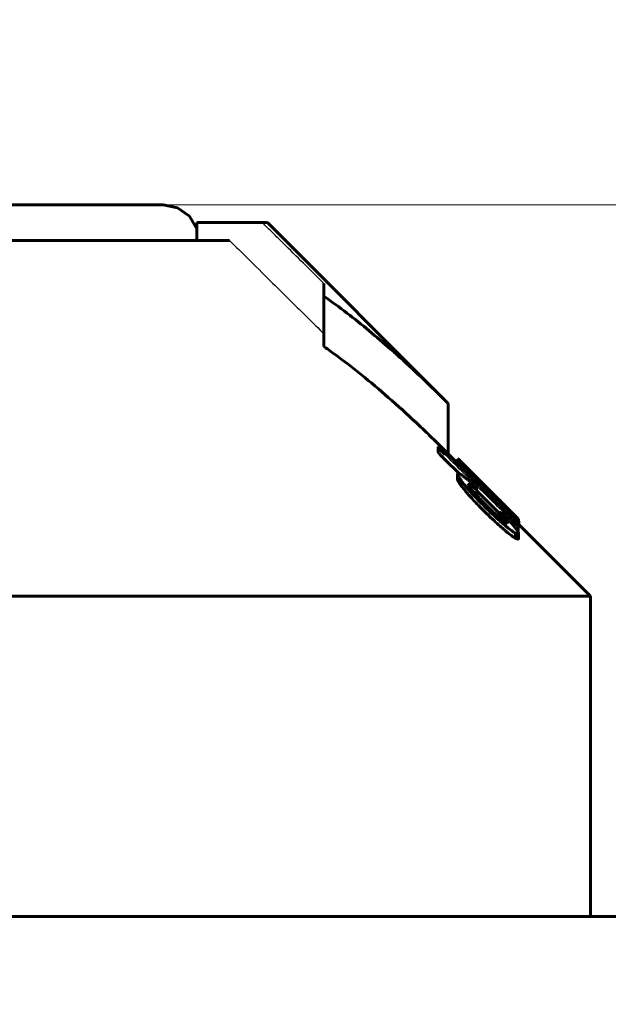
# Model space of a CAD drawing. Header units: millimetres. Extents: x 0 to 594, y 0 to 420.
# Tile 21 of 24: x 479 to 495, y 247 to 275. Entities that reach past the tile are written whole.
import ezdxf

# ---------------------------------------------------------------- set-up
doc = ezdxf.new("R2010")
doc.units = ezdxf.units.MM
for name, pattern in [('K5LT-1', [0]), ('K5LT_BASIC', [0]), ('K5LT_THIN', [0])]:
    doc.linetypes.add(name, pattern=pattern)
doc.layers.add('Системный слой', color=7, linetype='Continuous')
doc.layers.add('Системный слой (1)', color=7, linetype='Continuous', true_color=0x6c6c6c)
doc.styles.add('KDIMTEXTSTYLE', font='txt', dxfattribs={"width": 0.96, "oblique": 15, "height": 5})
doc.styles.add('KTEXTSTYLE', font='txt', dxfattribs={"width": 0.96, "height": 5})
doc.dimstyles.new('KDIMSTYLE (1.00)', dxfattribs={"dimtxt": 5, "dimasz": 1, "dimexe": 2, "dimexo": 0, "dimgap": 1, "dimtad": 1, "dimtxsty": 'KDIMTEXTSTYLE', "dimsah": 1, "dimcen": 0, "dimdle": 1, "dimadec": 0, "dimazin": 0, "dimtfac": 0.667, "dimtmove": 0, "dimatfit": 3, "dimfxl": 1, "dimtvp": 1, "dimtolj": 1, "dimtzin": 0, "dimarcsym": 0})

# ---------------------------------------------------------------- blocks, each defined once
blk = doc.blocks.new('U58')
at = {"layer": 'Системный слой (1)', "color": 150, "linetype": 'K5LT_BASIC', "lineweight": 60, "true_color": 0x0080ff}
for p, q in [((492.576, 260.48), (492.589, 260.472)), ((492.589, 260.472), (492.598, 260.467)), ((492.598, 260.467), (492.605, 260.465))]:
    blk.add_line(p, q, dxfattribs=at)
blk = doc.blocks.new('U67')
at = {"layer": 'Системный слой (1)', "color": 150, "linetype": 'K5LT_BASIC', "lineweight": 60, "true_color": 0x0080ff}
for p, q in [((490.928, 262.482), (490.958, 262.452)), ((490.958, 262.452), (491.034, 262.376))]:
    blk.add_line(p, q, dxfattribs=at)
blk = doc.blocks.new('U69')
at = {"layer": 'Системный слой (1)', "color": 150, "linetype": 'K5LT_BASIC', "lineweight": 60, "true_color": 0x0080ff}
for p, q in [((482.627, 269.626), (483.027, 269.543)), ((483.027, 269.543), (483.361, 269.306)), ((483.361, 269.306), (483.573, 268.956))]:
    blk.add_line(p, q, dxfattribs=at)
blk = doc.blocks.new('U70')
at = {"layer": 'Системный слой (1)', "color": 150, "linetype": 'K5LT_BASIC', "lineweight": 60, "true_color": 0x0080ff}
for p, q in [((492.605, 260.593), (492.617, 260.586)), ((492.617, 260.586), (492.624, 260.583)), ((492.624, 260.583), (492.626, 260.586))]:
    blk.add_line(p, q, dxfattribs=at)
blk = doc.blocks.new('U72')
at = {"layer": 'Системный слой (1)', "color": 150, "linetype": 'K5LT_BASIC', "lineweight": 60, "true_color": 0x0080ff}
for p, q in [((490.892, 262.377), (490.642, 262.626)), ((494.642, 258.626), (492.626, 260.643))]:
    blk.add_line(p, q, dxfattribs=at)
blk = doc.blocks.new('U77')
at = {"layer": 'Системный слой (1)', "color": 150, "linetype": 'K5LT_BASIC', "lineweight": 60, "true_color": 0x0080ff}
for p, q in [((491.392, 261.516), (491.412, 261.501)), ((491.412, 261.501), (491.43, 261.49)), ((491.43, 261.49), (491.441, 261.487))]:
    blk.add_line(p, q, dxfattribs=at)
blk = doc.blocks.new('U79')
at = {"layer": 'Системный слой (1)', "color": 150, "linetype": 'K5LT_BASIC', "lineweight": 60, "true_color": 0x0080ff}
for p, q in [((492.401, 261.007), (492.464, 260.946)), ((492.464, 260.946), (492.521, 260.889)), ((492.521, 260.889), (492.57, 260.841)), ((492.57, 260.841), (492.596, 260.814)), ((492.596, 260.814), (492.613, 260.796)), ((492.613, 260.796), (492.62, 260.789))]:
    blk.add_line(p, q, dxfattribs=at)
blk = doc.blocks.new('U80')
at = {"layer": 'Системный слой (1)', "color": 150, "linetype": 'K5LT_BASIC', "lineweight": 60, "true_color": 0x0080ff}
for p, q in [((490.548, 262.468), (490.95, 262.072)), ((491.441, 261.588), (492.104, 260.934))]:
    blk.add_line(p, q, dxfattribs=at)
blk = doc.blocks.new('U81')
at = {"layer": 'Системный слой (1)', "color": 150, "linetype": 'K5LT_BASIC', "lineweight": 60, "true_color": 0x0080ff}
for p, q in [((491.83, 261.58), (490.958, 262.452)), ((492.57, 260.841), (492.217, 261.193))]:
    blk.add_line(p, q, dxfattribs=at)
blk = doc.blocks.new('U82')
at = {"layer": 'Системный слой (1)', "color": 150, "linetype": 'K5LT_BASIC', "lineweight": 60, "true_color": 0x0080ff}
for p, q in [((491.887, 261.523), (491.921, 261.487)), ((491.921, 261.487), (491.976, 261.429)), ((491.976, 261.429), (492.071, 261.332))]:
    blk.add_line(p, q, dxfattribs=at)
blk = doc.blocks.new('U86')
at = {"layer": 'Системный слой (1)', "color": 150, "linetype": 'K5LT_BASIC', "lineweight": 60, "true_color": 0x0080ff}
for p, q in [((490.877, 262.419), (490.878, 262.423)), ((490.878, 262.423), (490.883, 262.424)), ((490.883, 262.424), (490.892, 262.421))]:
    blk.add_line(p, q, dxfattribs=at)
blk = doc.blocks.new('U89')
at = {"layer": 'Системный слой (1)', "color": 150, "linetype": 'K5LT_BASIC', "lineweight": 60, "true_color": 0x0080ff}
for p, q in [((491.408, 262), (491.571, 261.837)), ((491.571, 261.837), (491.717, 261.693)), ((491.717, 261.693), (491.83, 261.58)), ((491.83, 261.58), (491.851, 261.56)), ((491.851, 261.56), (491.87, 261.54)), ((491.87, 261.54), (491.887, 261.523))]:
    blk.add_line(p, q, dxfattribs=at)
blk = doc.blocks.new('U90')
at = {"layer": 'Системный слой (1)', "color": 150, "linetype": 'K5LT_BASIC', "lineweight": 60, "true_color": 0x0080ff}
for p, q in [((492.104, 260.831), (492.107, 260.824)), ((492.107, 260.824), (492.114, 260.814)), ((492.114, 260.814), (492.123, 260.802))]:
    blk.add_line(p, q, dxfattribs=at)
blk = doc.blocks.new('D12')
at = {"layer": 'Системный слой (1)'}
for points in [[(444.642, 277.069), (449.642, 277.727), (449.142, 277.069), (449.642, 276.41)], [(504.642, 276.41), (509.642, 277.069), (504.642, 277.727), (505.142, 277.069)]]:
    blk.add_hatch(color=7, dxfattribs=at).paths.add_polyline_path(points)
at = {"layer": 'Системный слой (1)', "color": 7, "linetype": 'K5LT_THIN', "lineweight": 18}
for p, q in [((444.642, 213.126), (444.642, 279.069)), ((509.642, 230.048), (509.642, 279.069)), ((444.642, 277.069), (449.642, 277.727)), ((449.642, 277.727), (449.142, 277.069)), ((505.142, 277.069), (504.642, 277.727)), ((504.642, 277.727), (509.642, 277.069)), ((449.642, 276.41), (444.642, 277.069)), ((509.642, 277.069), (444.642, 277.069)), ((449.142, 277.069), (449.642, 276.41)), ((509.642, 277.069), (504.642, 276.41)), ((504.642, 276.41), (505.142, 277.069))]:
    blk.add_line(p, q, dxfattribs=at)
blk.add_wipeout([(473.19, 278.069), (473.19, 285.45), (480.779, 285.45), (480.779, 278.069)]).dxf.layer = 'Системный слой (1)'
at = {"layer": 'Системный слой (1)', "color": 7, "insert": (473.19, 284.656), "char_height": 5, "attachment_point": 1, "style": 'KTEXTSTYLE'}
blk.add_mtext('\\fArial|b0|c204|p34;\\H5.0;\\W1.000;\\Q15;\\fGOST Type AU|b0|i0|c204|p34;\\Q15;\\W0.960;65', dxfattribs=at)
blk = doc.blocks.new('KDIMARROW_01')
at = {"layer": 'Системный слой'}
blk.add_hatch(color=0, dxfattribs=at).paths.add_polyline_path([(-5, -0.658), (0, 0), (-5, 0.658), (-4.5, 0)])
at = {"layer": 'Системный слой', "color": 0, "linetype": 'K5LT_THIN', "lineweight": 18}
for p, q in [((-4.5, 0), (-5, 0.658)), ((-5, 0.658), (0, 0)), ((0, 0), (-5, -0.658)), ((-5, -0.658), (-4.5, 0))]:
    blk.add_line(p, q, dxfattribs=at)
at = {"layer": 'Системный слой (1)', "color": 0, "linetype": 'K5LT_THIN', "lineweight": 18}
blk.add_line((305.918, 124.034), (303.918, 124.034), dxfattribs=at)
blk = doc.blocks.new('D17')
at = {"layer": 'Системный слой (1)'}
for points in [[(564.164, 264.626), (563.506, 269.626), (562.848, 264.626), (563.506, 265.126)], [(563.506, 177.626), (564.164, 182.626), (563.506, 182.126), (562.848, 182.626)]]:
    blk.add_hatch(color=7, dxfattribs=at).paths.add_polyline_path(points)
at = {"layer": 'Системный слой (1)', "color": 7, "linetype": 'K5LT_THIN', "lineweight": 18}
for p, q in [((478.885, 269.626), (565.506, 269.626)), ((562.848, 264.626), (563.506, 269.626)), ((563.506, 269.626), (564.164, 264.626)), ((563.506, 177.626), (563.506, 269.626)), ((563.506, 265.126), (562.848, 264.626)), ((564.164, 264.626), (563.506, 265.126)), ((563.506, 177.626), (562.848, 182.626)), ((562.848, 182.626), (563.506, 182.126)), ((563.506, 182.126), (564.164, 182.626)), ((564.164, 182.626), (563.506, 177.626)), ((505.142, 177.626), (565.506, 177.626))]:
    blk.add_line(p, q, dxfattribs=at)
blk.add_wipeout([(562.506, 219.541), (555.124, 219.541), (555.124, 227.385), (562.506, 227.385)]).dxf.layer = 'Системный слой (1)'
at = {"layer": 'Системный слой (1)', "color": 7, "insert": (555.919, 219.541), "char_height": 5, "attachment_point": 1, "rotation": 90, "style": 'KTEXTSTYLE'}
blk.add_mtext('\\fArial|b0|c204|p34;\\H5.0;\\W1.000;\\Q15;\\fGOST Type AU|b0|i0|c204|p34;\\Q15;\\W0.960;92', dxfattribs=at)

msp = doc.modelspace()

# ---------------------------------------------------------------- linework, layer by layer
at = {"layer": 'Системный слой (1)', "color": 150, "linetype": 'K5LT_BASIC', "lineweight": 60, "true_color": 0x0080ff}
for p, q in [((475.142, 269.626), (482.627, 269.626)), ((483.573, 268.626), (483.573, 269.126)), ((485.415, 269.126), (483.573, 269.126)), ((485.415, 269.126), (485.557, 269.126)), ((490.642, 264.041), (485.557, 269.126)), ((476.392, 268.626), (484.488, 268.626)), ((487.142, 267.06), (487.142, 267.419)), ((487.142, 265.646), (487.142, 267.06)), ((490.642, 262.626), (490.642, 264.041)), ((490.356, 262.683), (490.356, 262.824)), ((490.877, 262.392), (490.877, 262.419)), ((490.892, 262.322), (490.892, 262.454)), ((490.919, 262.444), (490.919, 262.49)), ((490.928, 262.437), (490.928, 262.482)), ((491.034, 262.345), (491.034, 262.376)), ((490.971, 262.244), (490.971, 262.344)), ((491.249, 262.084), (491.249, 262.111)), ((491.312, 262.079), (491.312, 262.096)), ((491.408, 262), (491.312, 262.096)), ((490.9, 262.055), (490.9, 262.077)), ((490.9, 261.914), (490.9, 262.055)), ((491.006, 261.733), (491.006, 261.875)), ((491.267, 261.829), (491.293, 261.803)), ((491.356, 262.054), (491.373, 262.037)), ((491.765, 261.632), (491.555, 261.84)), ((491.214, 261.763), (491.214, 261.751)), ((491.249, 261.686), (491.249, 261.764)), ((491.441, 261.487), (491.441, 261.628)), ((491.773, 261.623), (491.816, 261.58)), ((491.816, 261.496), (491.816, 261.564)), ((491.965, 261.414), (491.816, 261.564)), ((491.887, 261.509), (491.887, 261.523)), ((491.965, 261.351), (491.965, 261.414)), ((492.071, 261.338), (492.071, 261.339)), ((492.071, 261.324), (492.071, 261.338)), ((492.104, 260.973), (492.104, 260.98)), ((492.22, 261.173), (492.22, 261.188)), ((492.269, 260.96), (492.269, 261.023)), ((492.296, 261.06), (492.296, 261.053)), ((492.401, 260.985), (492.401, 261.007)), ((492.104, 260.831), (492.104, 260.973)), ((492.147, 260.783), (492.147, 260.914)), ((492.62, 260.741), (492.62, 260.789)), ((492.626, 260.586), (492.626, 260.727)), ((492.312, 260.673), (492.312, 260.691)), ((492.605, 260.465), (492.605, 260.606)), ((492.53, 260.255), (492.53, 260.396)), ((492.618, 260.403), (492.618, 260.385)), ((492.618, 260.244), (492.618, 260.385)), ((454.642, 258.626), (494.642, 258.626)), ((494.642, 249.626), (494.642, 258.626)), ((495.642, 249.626), (453.642, 249.626))]:
    msp.add_line(p, q, dxfattribs=at)
at = {"layer": 'Системный слой (1)', "color": 7, "linetype": 'K5LT-1'}
for points, knots in [([(487.142, 267.419), (486.952, 267.608), (486.57, 267.985), (486.091, 268.459), (485.707, 268.839), (485.513, 269.031), (485.415, 269.126)], [0, 0, 0, 0, 0.522477, 1.044954, 1.310311, 1.575669, 1.575669, 1.575669, 1.575669]), ([(484.488, 268.626), (484.664, 268.454), (485.044, 268.079), (485.622, 267.508), (486.332, 266.807), (486.837, 266.307), (487.142, 266.005)], [0, 0, 0, 0, 1.041986, 2.253134, 3.437562, 5.255882, 5.255882, 5.255882, 5.255882])]:
    msp.add_open_spline(points, degree=3, knots=knots, dxfattribs=at)
at = {"layer": 'Системный слой (1)', "color": 150, "linetype": 'K5LT_BASIC', "lineweight": 60, "true_color": 0x0080ff}
for points, knots in [([(490.642, 264.041), (490.338, 264.345), (489.802, 264.867), (489.059, 265.544), (488.417, 266.094), (487.792, 266.593), (487.362, 266.908), (487.142, 267.06)], [0, 0, 0, 0, 2.181066, 3.805962, 5.16753, 6.570619, 8, 8, 8, 8]), ([(490.642, 262.626), (490.578, 262.69), (490.416, 262.852), (490.146, 263.116), (489.685, 263.557), (489.07, 264.121), (488.306, 264.773), (487.665, 265.274), (487.275, 265.553), (487.142, 265.646)], [0, 0, 0, 0, 0.572057, 1.457049, 2.394883, 4.642037, 6.810489, 8.917194, 10, 10, 10, 10]), ([(490.521, 262.688), (490.504, 262.705), (490.478, 262.73), (490.448, 262.758), (490.43, 262.774), (490.414, 262.788), (490.396, 262.803), (490.381, 262.814), (490.366, 262.823), (490.359, 262.825), (490.356, 262.824)], [0, 0, 0, 0, 2.666693, 3.872727, 4.544635, 5.522733, 6.634153, 7.762625, 8.792989, 11, 11, 11, 11]), ([(490.356, 262.824), (490.358, 262.82), (490.361, 262.814), (490.369, 262.803), (490.377, 262.791), (490.39, 262.775), (490.409, 262.753), (490.433, 262.726), (490.459, 262.699), (490.483, 262.674), (490.512, 262.644), (490.533, 262.623), (490.548, 262.609)], [0, 0, 0, 0, 1.368994, 2.039138, 2.859531, 3.903184, 5.239338, 6.827282, 8.327386, 9.670549, 10.758562, 13, 13, 13, 13]), ([(490.356, 262.683), (490.358, 262.679), (490.361, 262.672), (490.369, 262.661), (490.377, 262.65), (490.39, 262.634), (490.409, 262.612), (490.433, 262.585), (490.459, 262.557), (490.483, 262.533), (490.512, 262.503), (490.533, 262.482), (490.548, 262.468)], [0, 0, 0, 0, 1.368994, 2.039138, 2.859531, 3.903184, 5.239338, 6.827282, 8.327386, 9.670549, 10.758562, 13, 13, 13, 13]), ([(491.555, 261.84), (491.498, 261.897), (491.413, 261.98), (491.298, 262.093), (491.22, 262.169), (491.136, 262.249), (491.075, 262.307), (491.015, 262.362), (490.978, 262.396), (490.94, 262.428), (490.91, 262.452), (490.894, 262.46), (490.892, 262.456), (490.892, 262.454)], [0, 0, 0, 0, 2.737005, 3.985785, 5.506096, 6.603807, 8.276075, 8.77292, 10.13795, 10.766601, 11.841556, 13.234698, 14, 14, 14, 14]), ([(490.892, 262.454), (490.892, 262.451), (490.896, 262.441), (490.92, 262.407), (490.949, 262.37), (490.971, 262.344)], [0, 0, 0, 0, 1.644112, 3.174333, 6, 6, 6, 6]), ([(490.919, 262.49), (490.919, 262.49), (490.919, 262.49), (490.92, 262.489), (490.923, 262.487), (490.926, 262.484), (490.928, 262.482)], [0, 0, 0, 0, 1.875889, 3.330672, 4.78086, 7, 7, 7, 7]), ([(491.034, 262.376), (491.057, 262.353), (491.106, 262.302), (491.178, 262.23), (491.246, 262.161), (491.287, 262.121), (491.312, 262.096)], [0, 0, 0, 0, 2.147497, 4.24116, 5.297113, 7, 7, 7, 7]), ([(490.971, 262.344), (490.98, 262.333), (490.999, 262.311), (491.038, 262.267), (491.093, 262.206), (491.167, 262.124), (491.255, 262.028), (491.359, 261.919), (491.514, 261.758), (491.638, 261.634), (491.72, 261.553)], [0, 0, 0, 0, 0.527854, 1.096924, 2.146782, 3.391007, 4.674897, 6.140326, 7.810375, 11, 11, 11, 11]), ([(491.249, 262.111), (491.242, 262.116), (491.233, 262.123), (491.219, 262.133), (491.214, 262.134), (491.214, 262.132)], [0, 0, 0, 0, 1.972128, 3.274427, 6, 6, 6, 6]), ([(491.555, 261.758), (491.514, 261.8), (491.457, 261.86), (491.387, 261.933), (491.347, 261.976), (491.312, 262.014), (491.281, 262.048), (491.255, 262.077), (491.237, 262.099), (491.224, 262.115), (491.216, 262.127), (491.214, 262.131), (491.214, 262.132)], [0, 0, 0, 0, 3.522894, 5.023202, 6.37867, 7.306655, 8.540879, 9.697229, 10.496509, 11.24323, 12.150885, 13, 13, 13, 13]), ([(491.816, 261.564), (491.764, 261.616), (491.679, 261.7), (491.583, 261.795), (491.522, 261.854), (491.478, 261.897), (491.407, 261.965), (491.326, 262.042), (491.27, 262.092), (491.249, 262.111)], [0, 0, 0, 0, 2.572311, 4.126734, 4.75511, 5.574313, 6.368045, 8.411164, 10, 10, 10, 10]), ([(491.014, 262.035), (490.997, 262.047), (490.974, 262.06), (490.948, 262.073), (490.93, 262.08), (490.912, 262.083), (490.904, 262.08), (490.9, 262.077)], [0, 0, 0, 0, 2.240471, 3.300458, 4.554601, 6.033865, 8, 8, 8, 8]), ([(490.9, 262.055), (490.9, 262.047), (490.906, 262.029), (490.922, 262), (490.936, 261.976), (490.962, 261.936), (490.987, 261.901), (491.006, 261.875)], [0, 0, 0, 0, 2.206567, 3.268808, 4.140536, 5.30088, 8, 8, 8, 8]), ([(490.9, 261.914), (490.9, 261.905), (490.906, 261.888), (490.922, 261.858), (490.936, 261.834), (490.962, 261.795), (490.987, 261.759), (491.006, 261.733)], [0, 0, 0, 0, 2.206567, 3.268808, 4.140536, 5.30088, 8, 8, 8, 8]), ([(491.006, 261.875), (491.042, 261.828), (491.102, 261.753), (491.2, 261.636), (491.295, 261.528), (491.405, 261.409), (491.546, 261.263), (491.652, 261.157), (491.72, 261.091)], [0, 0, 0, 0, 1.784607, 2.75319, 4.131351, 5.469642, 6.768179, 9, 9, 9, 9]), ([(491.267, 261.829), (491.24, 261.856), (491.187, 261.903), (491.125, 261.953), (491.068, 261.997), (491.034, 262.021), (491.014, 262.035)], [0, 0, 0, 0, 1.993961, 3.84643, 5.073744, 7, 7, 7, 7]), ([(491.006, 261.733), (491.043, 261.685), (491.109, 261.602), (491.22, 261.471), (491.331, 261.347), (491.442, 261.229), (491.57, 261.096), (491.659, 261.009), (491.72, 260.95)], [0, 0, 0, 0, 1.841692, 3.050223, 4.589087, 6.075305, 6.985681, 9, 9, 9, 9]), ([(491.214, 261.763), (491.214, 261.764), (491.215, 261.766), (491.216, 261.768), (491.22, 261.77), (491.227, 261.77), (491.237, 261.768), (491.246, 261.765), (491.249, 261.764)], [0, 0, 0, 0, 0.924166, 1.77996, 2.981788, 4.32142, 7.315765, 9, 9, 9, 9]), ([(491.702, 261.191), (491.656, 261.237), (491.596, 261.299), (491.504, 261.395), (491.442, 261.461), (491.374, 261.535), (491.326, 261.589), (491.285, 261.638), (491.258, 261.673), (491.239, 261.7), (491.227, 261.719), (491.22, 261.732), (491.215, 261.743), (491.214, 261.748), (491.214, 261.751)], [0, 0, 0, 0, 3.393689, 4.446019, 6.896382, 8.166125, 9.961745, 10.894036, 12.014726, 12.812101, 13.391899, 13.932018, 14.371165, 15, 15, 15, 15]), ([(491.249, 261.764), (491.267, 261.75), (491.304, 261.722), (491.347, 261.69), (491.376, 261.668), (491.392, 261.657), (491.406, 261.647), (491.417, 261.64), (491.425, 261.635), (491.431, 261.631), (491.436, 261.628), (491.44, 261.627), (491.441, 261.628), (491.441, 261.628)], [0, 0, 0, 0, 3.550709, 7.140074, 8.410497, 9.595221, 10.552565, 11.382148, 12.081529, 12.549656, 12.9928, 13.664416, 14, 14, 14, 14]), ([(491.441, 261.628), (491.439, 261.634), (491.434, 261.643), (491.424, 261.659), (491.413, 261.674), (491.397, 261.694), (491.375, 261.719), (491.341, 261.756), (491.312, 261.785), (491.293, 261.803)], [0, 0, 0, 0, 1.736111, 2.546799, 3.521033, 4.66699, 6.016219, 7.339111, 10, 10, 10, 10]), ([(491.555, 261.758), (491.577, 261.736), (491.631, 261.68), (491.687, 261.624), (491.72, 261.591)], [0, 0, 0, 0, 2.038796, 5, 5, 5, 5]), ([(491.72, 261.591), (491.774, 261.538), (491.867, 261.446), (491.974, 261.342), (492.039, 261.28), (492.082, 261.239), (492.134, 261.191), (492.18, 261.148), (492.216, 261.117), (492.236, 261.099), (492.254, 261.084), (492.276, 261.067), (492.289, 261.057), (492.296, 261.053)], [0, 0, 0, 0, 3.466643, 5.787351, 6.812925, 7.634287, 8.611747, 10.311638, 10.959292, 11.518786, 12.085954, 12.717449, 14, 14, 14, 14]), ([(491.72, 261.553), (491.799, 261.474), (491.915, 261.36), (492.099, 261.183), (492.203, 261.085), (492.269, 261.023)], [0, 0, 0, 0, 2.567445, 3.757776, 6, 6, 6, 6]), ([(491.773, 261.623), (491.773, 261.623), (491.773, 261.623), (491.771, 261.625), (491.768, 261.628), (491.766, 261.63), (491.765, 261.632)], [0, 0, 0, 0, 1.886205, 3.443075, 4.655335, 7, 7, 7, 7]), ([(492.471, 260.912), (492.397, 260.989), (492.289, 261.102), (492.142, 261.252), (492.003, 261.393), (491.893, 261.503), (491.816, 261.58)], [0, 0, 0, 0, 2.683954, 3.732761, 4.698149, 7, 7, 7, 7]), ([(492.296, 261.06), (492.296, 261.061), (492.294, 261.064), (492.288, 261.073), (492.277, 261.086), (492.26, 261.106), (492.235, 261.133), (492.204, 261.166), (492.17, 261.202), (492.093, 261.283), (492.023, 261.355), (491.965, 261.414)], [0, 0, 0, 0, 0.722592, 1.247512, 1.912703, 2.755489, 3.75109, 4.852935, 5.961943, 7.073957, 12, 12, 12, 12]), ([(492.22, 261.191), (492.2, 261.21), (492.166, 261.244), (492.129, 261.281), (492.105, 261.305), (492.091, 261.319), (492.081, 261.329), (492.074, 261.336), (492.071, 261.339), (492.071, 261.339)], [0, 0, 0, 0, 3.368498, 5.749993, 6.673503, 7.930398, 8.617796, 9.049809, 10, 10, 10, 10]), ([(492.071, 261.338), (492.071, 261.338), (492.072, 261.337), (492.077, 261.332), (492.085, 261.323), (492.099, 261.309), (492.114, 261.294), (492.135, 261.273), (492.17, 261.237), (492.2, 261.207), (492.22, 261.188)], [0, 0, 0, 0, 0.869592, 1.365614, 2.607539, 3.476597, 4.536141, 5.71401, 7.543148, 11, 11, 11, 11]), ([(491.72, 261.091), (491.789, 261.025), (491.916, 260.904), (492.054, 260.777), (492.166, 260.678), (492.233, 260.62), (492.328, 260.541), (492.402, 260.483), (492.478, 260.429), (492.514, 260.406), (492.53, 260.396)], [0, 0, 0, 0, 2.688927, 4.917783, 5.314897, 7.009256, 7.504615, 9.118218, 10.079326, 11, 11, 11, 11]), ([(492.312, 260.673), (492.305, 260.676), (492.292, 260.682), (492.265, 260.697), (492.237, 260.715), (492.203, 260.739), (492.163, 260.769), (492.109, 260.813), (492.043, 260.869), (491.968, 260.936), (491.878, 261.019), (491.811, 261.084), (491.773, 261.12)], [0, 0, 0, 0, 0.948818, 1.58994, 2.766184, 3.40018, 4.344543, 5.677969, 7.172252, 8.649928, 10.531382, 13, 13, 13, 13]), ([(492.253, 260.859), (492.235, 260.876), (492.209, 260.9), (492.177, 260.929), (492.158, 260.946), (492.141, 260.96), (492.127, 260.97), (492.117, 260.977), (492.11, 260.981), (492.105, 260.983), (492.104, 260.981), (492.104, 260.98)], [0, 0, 0, 0, 3.431901, 4.865557, 6.258934, 7.351325, 8.413509, 9.306126, 9.9834, 10.852546, 12, 12, 12, 12]), ([(492.22, 261.188), (492.234, 261.173), (492.255, 261.152), (492.292, 261.115), (492.323, 261.085), (492.363, 261.046), (492.386, 261.023), (492.401, 261.007)], [0, 0, 0, 0, 1.738363, 2.632478, 4.77209, 5.787883, 8, 8, 8, 8]), ([(492.269, 261.023), (492.326, 260.971), (492.396, 260.908), (492.485, 260.83), (492.533, 260.79), (492.57, 260.76), (492.59, 260.744), (492.608, 260.732), (492.623, 260.723), (492.626, 260.725), (492.626, 260.727)], [0, 0, 0, 0, 3.535101, 4.421032, 6.277583, 7.250918, 7.960354, 8.625205, 9.770391, 11, 11, 11, 11]), ([(491.72, 260.95), (491.789, 260.884), (491.916, 260.762), (492.054, 260.636), (492.166, 260.536), (492.233, 260.479), (492.328, 260.4), (492.402, 260.342), (492.478, 260.287), (492.514, 260.264), (492.53, 260.255)], [0, 0, 0, 0, 2.688927, 4.917783, 5.314897, 7.009256, 7.504615, 9.118218, 10.079326, 11, 11, 11, 11]), ([(492.104, 260.973), (492.104, 260.972), (492.105, 260.97), (492.107, 260.965), (492.111, 260.96), (492.116, 260.952), (492.128, 260.937), (492.138, 260.924), (492.147, 260.914)], [0, 0, 0, 0, 1.102105, 1.708749, 2.710072, 3.868334, 5.182402, 9, 9, 9, 9]), ([(492.147, 260.914), (492.18, 260.876), (492.22, 260.828), (492.264, 260.772), (492.293, 260.733), (492.31, 260.704), (492.312, 260.693), (492.312, 260.691)], [0, 0, 0, 0, 3.35556, 4.213742, 5.453983, 7.465402, 8, 8, 8, 8]), ([(492.496, 260.587), (492.471, 260.617), (492.432, 260.663), (492.381, 260.721), (492.343, 260.764), (492.302, 260.809), (492.27, 260.843), (492.253, 260.859)], [0, 0, 0, 0, 2.898068, 4.245849, 5.207554, 6.643307, 8, 8, 8, 8]), ([(492.439, 260.744), (492.452, 260.732), (492.472, 260.713), (492.498, 260.687), (492.52, 260.668), (492.542, 260.649), (492.561, 260.633), (492.575, 260.622), (492.586, 260.614), (492.597, 260.608), (492.602, 260.606), (492.605, 260.606)], [0, 0, 0, 0, 2.168315, 3.202203, 4.426722, 5.75943, 7.091595, 8.178185, 9.156986, 10.13395, 12, 12, 12, 12]), ([(492.605, 260.606), (492.605, 260.607), (492.604, 260.61), (492.601, 260.615), (492.596, 260.622), (492.588, 260.632), (492.576, 260.647), (492.559, 260.666), (492.539, 260.689), (492.518, 260.711), (492.491, 260.739), (492.47, 260.76), (492.456, 260.775)], [0, 0, 0, 0, 0.931052, 1.608128, 2.428231, 3.311966, 4.405992, 5.892063, 7.445172, 8.9318, 10.225111, 13, 13, 13, 13]), ([(492.626, 260.727), (492.626, 260.73), (492.623, 260.737), (492.609, 260.756), (492.586, 260.785), (492.541, 260.837), (492.497, 260.885), (492.471, 260.912)], [0, 0, 0, 0, 1.603183, 2.364176, 3.806223, 5.706632, 8, 8, 8, 8]), ([(492.618, 260.403), (492.618, 260.406), (492.616, 260.415), (492.606, 260.433), (492.592, 260.457), (492.575, 260.482), (492.544, 260.525), (492.517, 260.56), (492.496, 260.587)], [0, 0, 0, 0, 1.049467, 2.236675, 3.334452, 4.782757, 5.768794, 9, 9, 9, 9]), ([(492.53, 260.396), (492.543, 260.391), (492.561, 260.385), (492.581, 260.379), (492.595, 260.376), (492.605, 260.376), (492.613, 260.377), (492.617, 260.379), (492.618, 260.383), (492.618, 260.385)], [0, 0, 0, 0, 3.092577, 4.323021, 5.78398, 7.180587, 8.137093, 9.101267, 10, 10, 10, 10]), ([(492.53, 260.255), (492.543, 260.25), (492.561, 260.244), (492.581, 260.238), (492.595, 260.235), (492.605, 260.234), (492.613, 260.235), (492.617, 260.238), (492.618, 260.241), (492.618, 260.244)], [0, 0, 0, 0, 3.092577, 4.323021, 5.78398, 7.180587, 8.137093, 9.101267, 10, 10, 10, 10])]:
    msp.add_open_spline(points, degree=3, knots=knots, dxfattribs=at)
at = {"layer": 'Системный слой (1)', "color": 7, "linetype": 'K5LT-1'}
for points in [[(490.521, 262.688), (490.844, 262.369), (491.489, 261.732), (492.134, 261.094), (492.456, 260.775)], [(492.439, 260.744), (492.124, 261.055), (491.494, 261.677), (490.863, 262.299), (490.548, 262.609)]]:
    msp.add_open_spline(points, degree=3, dxfattribs=at)
at = {"layer": 'Системный слой (1)', "color": 150, "linetype": 'K5LT_BASIC', "lineweight": 60, "true_color": 0x0080ff}
msp.add_open_spline([(491.773, 261.12), (491.75, 261.144), (491.726, 261.168), (491.702, 261.191)], degree=3, dxfattribs=at)

# ---------------------------------------------------------------- block references
at = {"layer": 'Системный слой (1)'}
for name in ['U69', 'U80', 'U72', 'U86', 'U67', 'U81', 'U89', 'U77', 'U82', 'U79', 'U90', 'U58', 'U70']:
    msp.add_blockref(name, (0, 0), dxfattribs=at)

# ---------------------------------------------------------------- next in the draw order: dimensions: what is measured, and where the dimension line sits
at = {"layer": 'Системный слой (1)', "color": 7}
dim = msp.add_linear_dim(base=(509.642, 277.069), p1=(444.642, 213.126), p2=(509.642, 230.048), dimstyle='KDIMSTYLE (1.00)', override={"dimexo": 0, "dimpost": '\\fGOST Type AU|b0|c204|p34;\\H5.0;\\W0.960;\\Q15;<>', "dimblk1": 'KDIMARROW_01', "dimblk2": 'KDIMARROW_01', "dimse1": 0, "dimse2": 0, "dimclrt": 7, "dimtol": 1, "dimtp": 0, "dimtm": 0, "dimtdec": 5, "dimtolj": 1}, dxfattribs=at)
dim.commit()
dim.dimension.update_dxf_attribs({"geometry": 'D12', "text_midpoint": (477.142, 277.069), "dimtype": 160})

# ---------------------------------------------------------------- next in the draw order: dimensions: what is measured, and where the dimension line sits
dim = msp.add_linear_dim(base=(563.506, 177.626), p1=(478.885, 269.626), p2=(505.142, 177.626), angle=90, dimstyle='KDIMSTYLE (1.00)', override={"dimexo": 0, "dimpost": '\\fGOST Type AU|b0|c204|p34;\\H5.0;\\W0.960;\\Q15;<>', "dimblk1": 'KDIMARROW_01', "dimblk2": 'KDIMARROW_01', "dimse1": 0, "dimse2": 0, "dimclrt": 7, "dimtol": 1, "dimtp": 0, "dimtm": 0, "dimtdec": 5, "dimtolj": 1}, dxfattribs=at)
dim.commit()
dim.dimension.update_dxf_attribs({"geometry": 'D17', "text_midpoint": (563.506, 223.626), "dimtype": 160})

doc.saveas('drawing.dxf')
